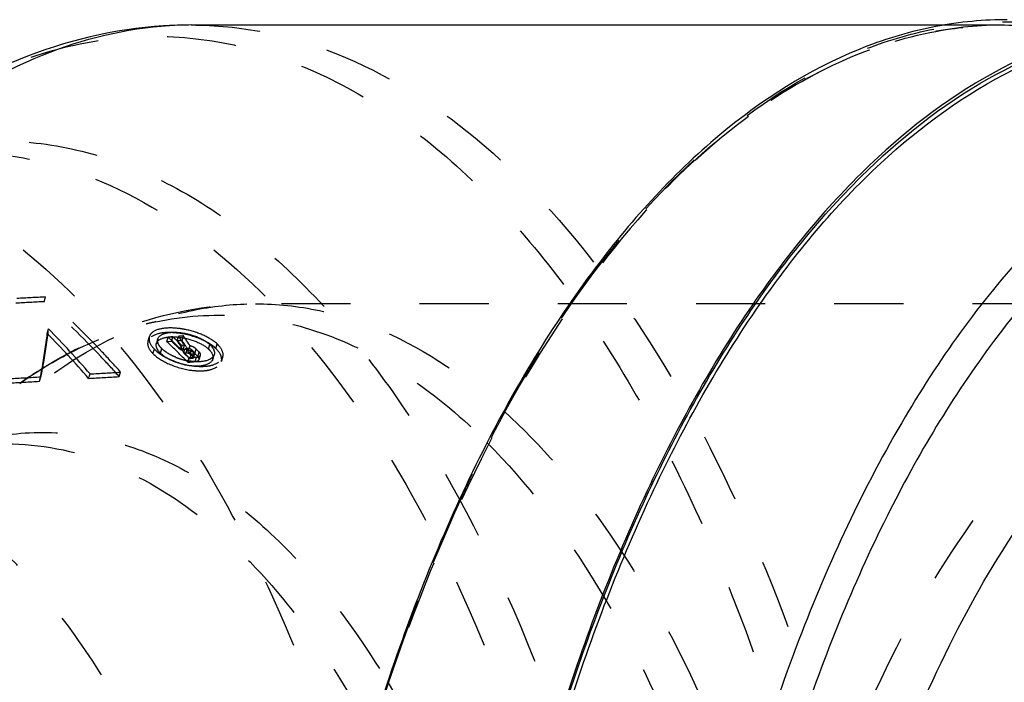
# Model space of a CAD drawing. Header units: millimetres. Extents: x 266 to 734, y 359 to 646.
# Tile 7 of 8: x 534 to 627, y 577 to 640. Entities that reach past the tile are written whole.
import ezdxf

# ---------------------------------------------------------------- set-up
doc = ezdxf.new("R2010")
doc.units = ezdxf.units.MM
doc.header["$LTSCALE"] = 65.185185
doc.linetypes.add('HIDDEN', pattern=[0.2, 0.1, -0.1])
doc.layers.add('KOERPER', color=7, linetype='CONTINUOUS')
doc.layers.add('KONST.EL_MIT_GEO', color=7, linetype='CONTINUOUS')

msp = doc.modelspace()

# ---------------------------------------------------------------- linework, layer by layer
at = {"layer": 'KOERPER', "color": 7, "linetype": 'Continuous'}
msp.add_line((550.197, 639.4), (621.531, 639.4), dxfattribs=at)
at = {"layer": 'KOERPER', "color": 8, "linetype": 'HIDDEN'}
msp.add_line((621.531, 639.4), (626.889, 639.4), dxfattribs=at)
at = {"layer": 'KOERPER', "color": 7, "linetype": 'Continuous'}
msp.add_arc((627.149, 604.841), 35.059, 90.00002, 90.46647, dxfattribs=at)
msp.add_open_spline([(626.864, 639.899), (624.562, 639.88), (619.884, 639.376), (610.463, 636.472), (598.954, 629.086), (586.929, 615.67), (576.497, 598.027), (567.981, 576.764), (561.661, 552.635), (557.77, 526.527), (556.899, 508.525), (556.899, 499.4)], degree=3, knots=[0, 0, 0, 0, 0.0407, 0.082581, 0.173399, 0.278137, 0.398605, 0.534027, 0.681913, 0.838654, 1, 1, 1, 1], dxfattribs=at)
at = {"layer": 'KOERPER', "color": 8, "linetype": 'HIDDEN'}
for points, knots in [([(510.493, 627.4), (512.595, 627.4), (516.867, 626.974), (525.476, 624.386), (536.005, 617.706), (547.006, 605.508), (556.553, 589.434), (564.348, 570.04), (570.134, 548.017), (573.696, 524.175), (574.493, 507.734), (574.493, 499.4)], [0, 0, 0, 0, 0.040713, 0.082569, 0.17327, 0.277885, 0.398281, 0.5337, 0.681651, 0.83851, 1, 1, 1, 1]), ([(558.503, 529.075), (557.273, 537.034), (553.947, 551.992), (547.105, 569.284), (540.21, 580.786), (533.269, 589.626), (526.883, 594.869), (522.31, 597.082)], [0, 0, 0, 0, 0.303848, 0.575979, 0.697405, 0.808317, 1, 1, 1, 1])]:
    msp.add_open_spline(points, degree=3, knots=knots, dxfattribs=at)
at = {"layer": 'KONST.EL_MIT_GEO', "color": 8, "linetype": 'HIDDEN'}
for p, q in [((626.889, 639.4), (626.889, 639.4)), ((536.345, 613.299), (536.455, 613.744)), ((656.486, 613.1), (556.259, 613.1)), ((536.624, 610.299), (536.742, 610.733)), ((546.248, 609.999), (546.12, 609.566)), ((547.048, 609.787), (546.92, 609.356)), ((547.896, 609.524), (548.023, 609.954)), ((548.348, 609.559), (547.896, 609.524)), ((548.274, 609.974), (548.023, 609.954)), ((548.375, 609.981), (548.274, 609.974)), ((548.348, 609.559), (548.475, 609.989)), ((548.475, 609.989), (548.375, 609.981)), ((548.475, 609.989), (548.666, 609.809)), ((548.873, 609.601), (549, 610.031)), ((548.876, 609.61), (549.048, 609.446)), ((549.048, 609.446), (549.238, 609.264)), ((549.238, 609.264), (549.333, 609.172)), ((549.333, 609.638), (549.461, 610.069)), ((549.491, 610.024), (549.461, 610.069)), ((549.531, 609.966), (549.491, 610.024)), ((549.95, 609.343), (549.881, 609.447)), ((551.841, 608.821), (551.971, 609.248)), ((552.519, 608.883), (552.648, 609.311)), ((546.597, 608.402), (546.728, 608.828)), ((547.29, 608.451), (547.421, 608.877)), ((549.204, 608.745), (549.333, 609.172)), ((549.431, 608.763), (549.204, 608.745)), ((549.561, 609.19), (549.333, 609.172)), ((549.431, 608.763), (549.561, 609.19)), ((549.488, 608.47), (549.619, 608.896)), ((549.488, 608.47), (549.716, 608.488)), ((549.619, 608.896), (549.847, 608.914)), ((549.716, 608.488), (549.847, 608.914)), ((549.936, 608.586), (549.999, 608.524)), ((549.959, 608.706), (550.089, 609.133)), ((549.999, 608.524), (550.126, 608.399)), ((550.056, 607.913), (550.189, 608.337)), ((550.087, 608.369), (550.218, 608.794)), ((550.126, 608.399), (550.189, 608.337)), ((550.418, 608.356), (550.189, 608.337)), ((550.285, 607.932), (550.418, 608.356)), ((550.372, 608.091), (550.504, 608.515)), ((550.407, 607.999), (550.673, 608.832)), ((550.673, 608.832), (550.737, 608.771)), ((550.737, 608.771), (550.833, 608.678)), ((550.829, 608.129), (550.96, 608.554)), ((550.833, 608.678), (550.96, 608.554)), ((550.943, 607.846), (551.076, 608.269)), ((552.239, 607.872), (552.371, 608.294)), ((549.879, 607.594), (550.013, 608.017)), ((550.285, 607.932), (550.056, 607.913)), ((550.569, 607.651), (550.703, 608.074)), ((553.044, 607.646), (553.176, 608.066)), ((540.527, 606.066), (540.658, 606.483)), ((543.411, 606.239), (543.545, 606.656)), ((535.902, 605.796), (536.027, 606.212))]:
    msp.add_line(p, q, dxfattribs=at)
at = {"layer": 'KONST.EL_MIT_GEO', "color": 7, "linetype": 'Continuous'}
msp.add_arc((550.198, 604.32), 35.08, 90.00134, 93.3567, dxfattribs=at)
at = {"layer": 'KONST.EL_MIT_GEO', "color": 8, "linetype": 'HIDDEN'}
for centre, radius, start, end in [((553.034, 582.284), 29.765, 101.95727, 103.78809), ((474.25, 548.881), 87.537, 40.78806, 44.55713), ((474.114, 549.093), 87.873, 40.77564, 44.54421), ((547.069, 609.691), 0.886, 136.19461, 139.12552), ((548.078, 602.835), 7.994, 79.30835, 82.52287), ((548.036, 602.604), 8.229, 78.61028, 79.32396), ((483.81, 541.666), 93.336, 44.93871, 46.6375), ((483.707, 541.906), 93.633, 44.91555, 46.61488), ((485.225, 542.332), 92.217, 46.06954, 46.80342), ((485.337, 542.8), 92.2, 46.43812, 46.6176), ((501.094, 577.154), 57.754, 33.1821, 34.18042), ((500.998, 577.402), 58.042, 33.20834, 34.2059), ((501.55, 576.914), 57.914, 33.29393, 34.40463), ((501.891, 577.459), 57.673, 34.05954, 34.30766), ((501.454, 577.164), 58.201, 33.6894, 34.05935), ((500.829, 576.748), 58.951, 33.32231, 33.56687), ((483.611, 540.661), 94.54, 45.34574, 45.82774), ((483.713, 541.112), 94.542, 45.53638, 45.80482), ((484.118, 540.37), 94.74, 45.62736, 45.86822), ((549.618, 607.402), 1.793, 69.46779, 74.77282), ((484.012, 540.608), 95.04, 45.60355, 45.84449), ((549.639, 607.455), 1.737, 66.85997, 69.47627), ((549.831, 607.844), 1.303, 58.07886, 61.22194), ((549.924, 607.992), 1.128, 54.65585, 58.08273), ((484.625, 540.078), 94.941, 45.78862, 46.02935), ((550.901, 613.349), 5.712, 247.81271, 251.4422), ((550.948, 613.493), 5.863, 251.45535, 255.02001), ((550.986, 613.63), 6.005, 255.00604, 258.53767), ((530.338, 850.81), 244, 274.59364, 274.75623), ((530.481, 850.113), 242.883, 274.61265, 274.77595), ((558.388, 571.145), 42.188, 122.93335, 125.27587), ((557.627, 572.307), 40.799, 122.46572, 122.92262)]:
    msp.add_arc(centre, radius, start, end, dxfattribs=at)
at = {"layer": 'KONST.EL_MIT_GEO', "color": 7, "linetype": 'Continuous'}
for points, knots in [([(550.197, 639.4), (545.559, 639.4), (536.017, 637.732), (527.534, 633.18), (523.579, 630.383)], [0, 0, 0, 0, 0.489147, 1, 1, 1, 1]), ([(524.612, 629.713), (528.133, 632.479), (535.539, 637.04), (544.054, 639.1), (548.144, 639.34)], [0, 0, 0, 0, 0.522185, 1, 1, 1, 1]), ([(640.691, 639.697), (638.451, 639.456), (633.919, 638.523), (624.871, 634.884), (613.939, 626.883), (602.542, 613.163), (592.676, 595.545), (584.642, 574.608), (578.694, 551.051), (575.038, 525.688), (574.22, 508.238), (574.22, 499.4)], [0, 0, 0, 0, 0.040663, 0.082956, 0.175266, 0.281479, 0.402777, 0.538166, 0.685198, 0.840463, 1, 1, 1, 1]), ([(637.237, 359.918), (632.796, 360.839), (623.69, 364.609), (611.635, 374.605), (600.827, 388.646), (591.524, 406.281), (583.978, 426.961), (578.427, 450.027), (575.051, 474.726), (573.965, 500.244), (575.204, 525.733), (578.727, 550.349), (584.416, 573.28), (592.085, 593.779), (601.494, 611.193), (612.393, 624.981), (624.524, 634.697), (633.649, 638.235), (638.084, 639.047)], [0, 0, 0, 0, 0.041795, 0.088867, 0.142847, 0.204063, 0.271919, 0.3452, 0.422282, 0.501291, 0.580233, 0.657121, 0.730092, 0.797543, 0.858292, 0.911795, 0.958452, 1, 1, 1, 1]), ([(574.692, 499.4), (574.692, 508.192), (575.505, 525.555), (579.139, 550.793), (585.053, 574.242), (593.043, 595.091), (602.856, 612.641), (614.193, 626.315), (625.068, 634.301), (634.072, 637.943), (638.582, 638.883), (640.811, 639.128)], [0, 0, 0, 0, 0.159427, 0.314634, 0.461651, 0.597058, 0.718395, 0.824659, 0.917021, 0.959327, 1, 1, 1, 1]), ([(671.484, 632.646), (669.135, 633.381), (664.31, 634.38), (656.899, 634.282), (649.552, 632.564), (642.38, 629.272), (635.465, 624.469), (626.324, 615.802), (616.102, 601.313), (606.388, 580.112), (599.121, 555.308), (594.626, 528.002), (593.617, 509.039), (593.617, 499.4)], [0, 0, 0, 0, 0.04249, 0.084344, 0.127005, 0.171803, 0.219801, 0.271733, 0.388628, 0.523155, 0.672869, 0.833561, 1, 1, 1, 1]), ([(728.884, 499.4), (728.884, 508.024), (728.058, 525.038), (724.372, 549.709), (718.385, 572.499), (710.319, 592.568), (700.44, 609.201), (689.055, 621.823), (678.161, 628.735), (669.25, 631.414), (662.656, 632.072), (656.062, 631.414), (647.151, 628.735), (636.257, 621.823), (624.873, 609.201), (614.994, 592.568), (606.927, 572.499), (600.94, 549.709), (597.254, 525.038), (596.429, 508.024), (596.429, 499.4)], [0, 0, 0, 0, 0.080745, 0.159175, 0.23315, 0.30086, 0.361057, 0.413365, 0.458716, 0.479644, 0.5, 0.520356, 0.541284, 0.586635, 0.638943, 0.69914, 0.76685, 0.840825, 0.919255, 1, 1, 1, 1]), ([(604.906, 499.4), (604.906, 511.309), (606.245, 528.957), (610.851, 551.49), (615.499, 566.882), (621.294, 580.67), (629.839, 595.569), (638.256, 604.948), (644.66, 609.149)], [0, 0, 0, 0, 0.296496, 0.438133, 0.572038, 0.696235, 0.809319, 1, 1, 1, 1])]:
    msp.add_open_spline(points, degree=3, knots=knots, dxfattribs=at)
at = {"layer": 'KONST.EL_MIT_GEO', "color": 8, "linetype": 'HIDDEN'}
for points, knots in [([(550.197, 639.4), (552.495, 639.4), (557.168, 638.934), (566.585, 636.103), (578.101, 628.797), (590.133, 615.456), (600.575, 597.875), (609.101, 576.662), (615.429, 552.574), (619.325, 526.498), (620.197, 508.515), (620.197, 499.4)], [0, 0, 0, 0, 0.040713, 0.082569, 0.17327, 0.277886, 0.398281, 0.5337, 0.681652, 0.838511, 1, 1, 1, 1]), ([(556.999, 499.4), (556.999, 508.535), (557.874, 526.556), (561.778, 552.688), (568.119, 576.828), (576.664, 598.086), (587.128, 615.705), (599.187, 629.074), (610.726, 636.396), (620.165, 639.233), (627.149, 639.93), (634.134, 639.233), (643.573, 636.396), (655.112, 629.074), (667.171, 615.705), (677.635, 598.086), (686.179, 576.828), (692.521, 552.688), (696.425, 526.556), (697.299, 508.535), (697.299, 499.4)], [0, 0, 0, 0, 0.080745, 0.159175, 0.23315, 0.30086, 0.361057, 0.413365, 0.458716, 0.479644, 0.5, 0.520356, 0.541284, 0.586635, 0.638943, 0.69914, 0.76685, 0.840825, 0.919255, 1, 1, 1, 1]), ([(626.889, 639.4), (624.604, 639.4), (619.956, 638.936), (610.581, 636.115), (599.101, 628.824), (587.093, 615.5), (576.661, 597.925), (568.137, 576.708), (561.808, 552.608), (557.912, 526.516), (557.039, 508.522), (557.039, 499.4)], [0, 0, 0, 0, 0.040508, 0.082181, 0.172631, 0.277157, 0.397587, 0.533124, 0.681243, 0.838299, 1, 1, 1, 1]), ([(565.458, 566.517), (568.276, 576.832), (573.478, 591.536), (582.999, 608.996), (590.672, 619.691), (599.018, 628.282), (607.93, 634.608), (617.275, 638.509), (623.748, 639.4), (626.889, 639.4)], [0, 0, 0, 0, 0.315898, 0.457321, 0.586504, 0.703556, 0.809632, 0.907181, 1, 1, 1, 1]), ([(626.889, 639.4), (629.187, 639.4), (633.861, 638.934), (643.277, 636.103), (654.793, 628.797), (666.825, 615.456), (677.267, 597.875), (685.793, 576.662), (692.121, 552.574), (696.017, 526.498), (696.889, 508.515), (696.889, 499.4)], [0, 0, 0, 0, 0.040713, 0.082569, 0.17327, 0.277885, 0.398281, 0.5337, 0.681651, 0.83851, 1, 1, 1, 1]), ([(523.58, 630.384), (526.082, 632.152), (531.237, 635.172), (539.565, 637.927), (548.044, 638.644), (556.494, 637.291), (564.749, 633.921), (572.683, 628.628), (580.201, 621.516), (587.219, 612.696), (593.653, 602.291), (601.584, 585.99), (609.32, 562.578), (614.935, 531.887), (616.197, 510.375), (616.197, 499.4)], [0, 0, 0, 0, 0.047643, 0.092233, 0.135313, 0.178674, 0.22406, 0.272891, 0.326146, 0.384356, 0.447686, 0.516003, 0.665867, 0.829338, 1, 1, 1, 1]), ([(510.437, 621.09), (512.761, 622.733), (517.551, 625.539), (525.288, 628.099), (533.165, 628.765), (541.016, 627.509), (548.685, 624.378), (556.056, 619.46), (563.042, 612.854), (572.1, 601.463), (581.722, 583.422), (590.094, 558.104), (595.312, 529.581), (596.485, 509.596), (596.485, 499.4)], [0, 0, 0, 0, 0.047651, 0.09225, 0.135337, 0.178706, 0.224099, 0.272939, 0.326201, 0.384422, 0.51592, 0.665809, 0.829307, 1, 1, 1, 1]), ([(528.485, 627.4), (530.586, 627.4), (534.858, 626.974), (543.467, 624.386), (553.996, 617.705), (564.998, 605.508), (574.544, 589.434), (582.339, 570.04), (588.125, 548.017), (591.687, 524.175), (592.485, 507.734), (592.485, 499.4)], [0, 0, 0, 0, 0.040713, 0.082569, 0.17327, 0.277886, 0.398281, 0.533701, 0.681652, 0.83851, 1, 1, 1, 1]), ([(499.409, 499.4), (499.409, 506.799), (500.117, 521.397), (503.278, 542.566), (508.414, 562.126), (515.336, 579.356), (523.815, 593.64), (533.589, 604.481), (542.945, 610.419), (550.595, 612.721), (554.391, 613.1), (556.259, 613.1)], [0, 0, 0, 0, 0.161399, 0.318203, 0.466122, 0.601549, 0.721988, 0.826654, 0.917398, 0.959272, 1, 1, 1, 1]), ([(534.024, 605.587), (537.317, 607.916), (544.405, 611.711), (552.374, 613.1), (556.259, 613.1)], [0, 0, 0, 0, 0.509349, 1, 1, 1, 1]), ([(543.411, 606.239), (542.841, 606.876), (540.588, 609.329), (538.199, 611.658), (536.345, 613.299)], [0, 0, 0, 0, 0.256659, 1, 1, 1, 1]), ([(543.545, 606.656), (542.973, 607.296), (540.713, 609.759), (538.316, 612.097), (536.455, 613.744)], [0, 0, 0, 0, 0.256685, 1, 1, 1, 1]), ([(556.259, 613.1), (558.281, 613.1), (562.403, 612.654), (570.703, 609.944), (576.313, 606.052), (579.703, 602.982)], [0, 0, 0, 0, 0.232792, 0.473206, 1, 1, 1, 1]), ([(599.636, 499.4), (599.636, 506.803), (600.345, 521.408), (603.509, 542.585), (608.648, 562.148), (615.572, 579.376), (624.052, 593.654), (633.825, 604.488), (643.177, 610.422), (650.825, 612.721), (654.62, 613.1), (656.486, 613.1)], [0, 0, 0, 0, 0.161491, 0.318349, 0.466301, 0.60172, 0.722115, 0.82673, 0.917431, 0.959287, 1, 1, 1, 1]), ([(546.867, 611.402), (549.495, 611.959), (554.986, 612.344), (563.221, 610.483), (571.141, 606.295), (575.852, 602.281), (578.123, 599.994)], [0, 0, 0, 0, 0.2324, 0.468484, 0.721195, 1, 1, 1, 1]), ([(535.726, 606.73), (536.545, 607.25), (539.756, 609.137), (543.265, 610.534), (545.94, 611.19)], [0, 0, 0, 0, 0.260497, 1, 1, 1, 1]), ([(535.902, 605.796), (535.983, 606.187), (536.275, 607.679), (536.504, 609.184), (536.624, 610.299)], [0, 0, 0, 0, 0.262338, 1, 1, 1, 1]), ([(536.027, 606.212), (536.106, 606.601), (536.397, 608.099), (536.623, 609.611), (536.742, 610.733)], [0, 0, 0, 0, 0.260577, 1, 1, 1, 1]), ([(552.519, 608.883), (552.087, 609.284), (550.9, 609.923), (549.295, 610.343), (547.932, 610.408), (546.96, 610.307), (546.229, 609.935), (546.12, 609.566)], [0, 0, 0, 0, 0.25402, 0.566124, 0.711343, 0.834518, 1, 1, 1, 1]), ([(549.118, 610.761), (548.575, 610.832), (547.656, 610.871), (546.693, 610.579), (546.43, 610.304)], [0, 0, 0, 0, 0.590083, 1, 1, 1, 1]), ([(547.048, 609.787), (547.13, 610.061), (547.66, 610.343), (548.375, 610.434), (549.393, 610.398), (550.654, 610.086), (551.608, 609.588), (551.971, 609.248)], [0, 0, 0, 0, 0.159755, 0.276384, 0.414824, 0.722169, 1, 1, 1, 1]), ([(552.648, 609.311), (552.27, 609.662), (551.294, 610.223), (550.237, 610.555), (549.661, 610.671)], [0, 0, 0, 0, 0.467998, 1, 1, 1, 1]), ([(546.12, 609.566), (546.094, 609.478), (546.066, 609.033), (546.357, 608.643), (546.597, 608.402)], [0, 0, 0, 0, 0.21413, 1, 1, 1, 1]), ([(546.249, 609.999), (546.224, 609.914), (546.19, 609.468), (546.484, 609.072), (546.728, 608.828)], [0, 0, 0, 0, 0.205105, 1, 1, 1, 1]), ([(547.29, 608.451), (547.219, 608.522), (547, 608.764), (546.853, 609.132), (546.92, 609.356)], [0, 0, 0, 0, 0.300054, 1, 1, 1, 1]), ([(546.92, 609.356), (547.003, 609.637), (547.56, 609.921), (548.305, 610.005), (549.353, 609.953), (550.592, 609.629), (551.507, 609.134), (551.841, 608.821)], [0, 0, 0, 0, 0.164139, 0.286589, 0.432376, 0.743723, 1, 1, 1, 1]), ([(547.143, 609.233), (547.116, 609.281), (547.034, 609.451), (547.009, 609.657), (547.048, 609.787)], [0, 0, 0, 0, 0.285712, 1, 1, 1, 1]), ([(551.971, 609.248), (552.051, 609.172), (552.29, 608.921), (552.444, 608.526), (552.371, 608.294)], [0, 0, 0, 0, 0.312902, 1, 1, 1, 1]), ([(546.597, 608.402), (547.013, 607.986), (548.179, 607.303), (549.784, 606.835), (551.164, 606.754), (552.173, 606.864), (552.922, 607.259), (553.044, 607.646)], [0, 0, 0, 0, 0.249346, 0.558446, 0.70422, 0.82785, 1, 1, 1, 1]), ([(546.728, 608.828), (547.186, 608.37), (548.415, 607.679), (550.059, 607.23), (551.399, 607.179), (552.358, 607.304), (553.061, 607.695), (553.176, 608.067)], [0, 0, 0, 0, 0.274371, 0.579934, 0.717789, 0.835315, 1, 1, 1, 1]), ([(552.239, 607.872), (552.147, 607.58), (551.576, 607.281), (550.806, 607.194), (549.745, 607.257), (548.51, 607.611), (547.612, 608.132), (547.29, 608.451)], [0, 0, 0, 0, 0.169536, 0.293818, 0.44025, 0.749272, 1, 1, 1, 1]), ([(547.858, 608.526), (547.816, 608.553), (547.663, 608.661), (547.518, 608.78), (547.421, 608.877)], [0, 0, 0, 0, 0.266222, 1, 1, 1, 1]), ([(548.744, 608.06), (548.664, 608.093), (548.357, 608.226), (548.063, 608.388), (547.858, 608.526)], [0, 0, 0, 0, 0.260257, 1, 1, 1, 1]), ([(549.716, 608.488), (549.819, 608.497), (549.956, 608.459), (550.067, 608.388), (550.087, 608.369)], [0, 0, 0, 0, 0.789715, 1, 1, 1, 1]), ([(550.542, 608.407), (550.506, 608.441), (550.332, 608.576), (550.123, 608.661), (549.959, 608.706)], [0, 0, 0, 0, 0.225759, 1, 1, 1, 1]), ([(550.539, 608.423), (550.529, 608.392), (550.478, 608.364), (550.433, 608.357), (550.418, 608.356)], [0, 0, 0, 0, 0.679388, 1, 1, 1, 1]), ([(550.703, 608.074), (550.749, 608.077), (550.886, 608.097), (551.047, 608.176), (551.076, 608.269)], [0, 0, 0, 0, 0.319711, 1, 1, 1, 1]), ([(551.076, 608.269), (551.082, 608.29), (551.093, 608.399), (551.02, 608.495), (550.96, 608.554)], [0, 0, 0, 0, 0.207476, 1, 1, 1, 1]), ([(551.841, 608.821), (551.917, 608.749), (552.155, 608.5), (552.313, 608.107), (552.239, 607.872)], [0, 0, 0, 0, 0.298929, 1, 1, 1, 1]), ([(552.371, 608.294), (552.337, 608.187), (552.241, 608.054), (552.119, 607.96), (552.084, 607.936)], [0, 0, 0, 0, 0.726906, 1, 1, 1, 1]), ([(553.044, 607.646), (553.106, 607.843), (553.021, 608.349), (552.708, 608.707), (552.519, 608.883)], [0, 0, 0, 0, 0.443862, 1, 1, 1, 1]), ([(553.176, 608.067), (553.199, 608.142), (553.248, 608.51), (553.047, 608.865), (552.865, 609.083)], [0, 0, 0, 0, 0.218012, 1, 1, 1, 1]), ([(550.407, 607.999), (550.397, 607.969), (550.347, 607.94), (550.301, 607.933), (550.285, 607.932)], [0, 0, 0, 0, 0.666542, 1, 1, 1, 1]), ([(552.084, 607.936), (551.993, 607.873), (551.495, 607.634), (550.922, 607.615), (550.488, 607.647)], [0, 0, 0, 0, 0.20304, 1, 1, 1, 1]), ([(550.569, 607.651), (550.617, 607.655), (550.755, 607.674), (550.914, 607.754), (550.943, 607.846)], [0, 0, 0, 0, 0.330534, 1, 1, 1, 1]), ([(550.943, 607.846), (550.965, 607.915), (550.92, 608.032), (550.851, 608.107), (550.829, 608.129)], [0, 0, 0, 0, 0.694372, 1, 1, 1, 1]), ([(579.703, 602.982), (583.232, 599.787), (589.886, 591.923), (597.945, 577.701), (604.527, 560.746), (607.674, 548.419), (608.981, 541.939)], [0, 0, 0, 0, 0.207912, 0.445627, 0.711257, 1, 1, 1, 1]), ([(519.282, 595.163), (521.257, 596.559), (525.343, 598.916), (531.983, 600.913), (538.734, 601.14), (545.418, 599.584), (551.885, 596.315), (560.476, 589.488), (565.677, 582.511), (568.742, 577.398)], [0, 0, 0, 0, 0.120873, 0.23365, 0.343062, 0.454498, 0.572942, 0.702155, 1, 1, 1, 1]), ([(578.123, 599.994), (581.869, 596.221), (588.817, 587.007), (596.938, 570.596), (603.231, 551.256), (605.957, 537.316), (606.986, 530.036)], [0, 0, 0, 0, 0.207731, 0.446449, 0.712712, 1, 1, 1, 1]), ([(532.747, 599.9), (535.948, 599.9), (542.709, 598.55), (552.009, 592.875), (560.43, 583.984), (565.041, 576.627), (567.202, 572.554)], [0, 0, 0, 0, 0.208625, 0.437387, 0.699495, 1, 1, 1, 1]), ([(568.742, 577.398), (571.784, 572.324), (577.121, 560.917), (582.736, 542.062), (586.216, 521.237), (586.997, 506.761), (586.997, 499.4)], [0, 0, 0, 0, 0.21927, 0.463999, 0.727181, 1, 1, 1, 1])]:
    msp.add_open_spline(points, degree=3, knots=knots, dxfattribs=at)
for points in [[(536.345, 613.299), (535.45, 613.252), (534.555, 613.205), (533.66, 613.158)], [(536.455, 613.744), (535.559, 613.696), (534.663, 613.649), (533.767, 613.602)], [(546.399, 610.271), (546.332, 610.192), (546.278, 610.098), (546.249, 609.999)], [(547.24, 609.084), (547.205, 609.131), (547.172, 609.181), (547.143, 609.233)], [(549.333, 609.638), (549.18, 609.625), (549.026, 609.613), (548.873, 609.601)], [(549.461, 610.069), (549.307, 610.056), (549.153, 610.043), (549, 610.031)], [(552.865, 609.083), (552.798, 609.163), (552.725, 609.239), (552.648, 609.311)], [(547.421, 608.877), (547.356, 608.942), (547.295, 609.01), (547.24, 609.084)], [(549.847, 608.914), (549.976, 608.925), (550.124, 608.885), (550.218, 608.794)], [(550.458, 608.985), (550.414, 609.01), (550.368, 609.032), (550.321, 609.052)], [(550.504, 608.515), (550.527, 608.492), (550.549, 608.454), (550.539, 608.423)], [(550.673, 608.832), (550.643, 608.861), (550.61, 608.888), (550.576, 608.912)], [(550.488, 607.647), (550.254, 607.664), (550.022, 607.698), (549.793, 607.744)], [(550.372, 608.091), (550.395, 608.068), (550.416, 608.03), (550.407, 607.999)], [(540.658, 606.483), (541.62, 606.54), (542.583, 606.598), (543.545, 606.656)], [(532.935, 605.627), (533.924, 605.683), (534.913, 605.739), (535.902, 605.796)], [(533.056, 606.042), (534.046, 606.098), (535.036, 606.155), (536.027, 606.212)], [(540.527, 606.066), (541.488, 606.123), (542.449, 606.181), (543.411, 606.239)]]:
    msp.add_open_spline(points, degree=3, dxfattribs=at)

doc.saveas('drawing.dxf')
